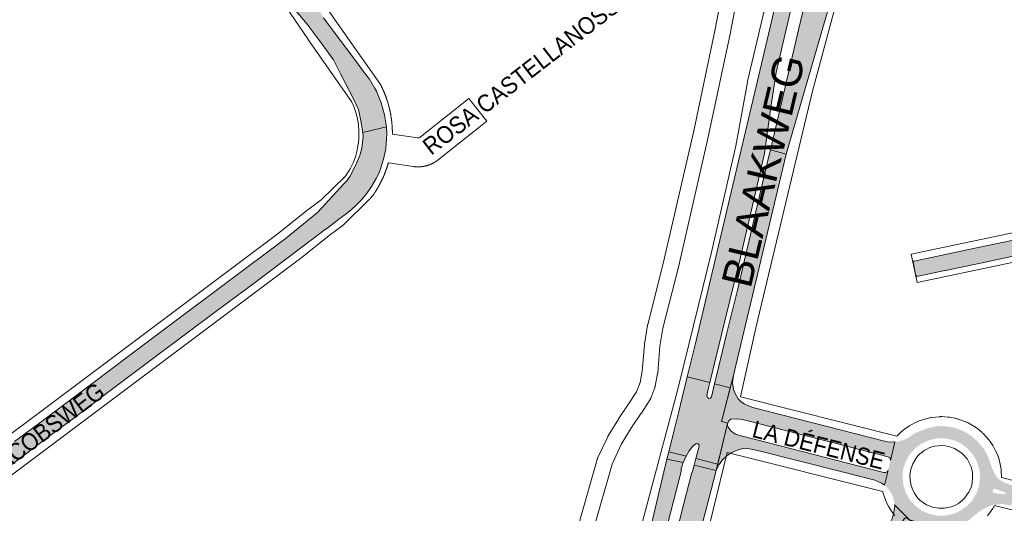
# Paper-space layout 'Layout1' of a CAD drawing. Header units: metres. Extents: x 123097 to 144122, y 392739 to 407589.
# Tile 111 of 256: x 131039 to 131482, y 394004 to 394227. Entities that reach past the tile are written whole.
import ezdxf
from ezdxf.enums import TextEntityAlignment as Align

# ---------------------------------------------------------------- set-up
doc = ezdxf.new("R2010")
doc.units = ezdxf.units.M
doc.header["$MEASUREMENT"] = 0
for name, color, linetype, lineweight in [('gs-anno-wegen algemeen tekst', 7, 'Continuous', 0), ('gs-knt-aanvullende hoofdweg', 7, 'Continuous', 0), ('gs-knt-fietspaden', 7, 'Continuous', 0), ('gs-knt-hoofdweg', 7, 'Continuous', 0), ('gs-knt-wegen algemeen', 7, 'Continuous', 0), ('ir-ARC-asfalt-hoofdwegen-te inspecteren', 5, 'Continuous', 0), ('ir-ARC-beton-hoofdwegen-te inspecteren', 253, 'Continuous', 0)]:
    doc.layers.add(name, color=color, linetype=linetype, lineweight=lineweight)
doc.styles.add('Style-Arial', font='arial.ttf')

# ---------------------------------------------------------------- blocks, each defined once
blk = doc.blocks.new('*U0')
at = {"layer": 'ir-ARC-asfalt-hoofdwegen-te inspecteren', "linetype": 'Continuous', "lineweight": 13, "extrusion": (0, 0, -1)}
for points in [[(-1313738.07, 3938788.05), (-1313900.67, 3939210.13), (-1313922.92, 3939265.8), (-1313939.71, 3939305.44), (-1313952.63, 3939334.61), (-1313964.45, 3939356.86), (-1313976.86, 3939378.79), (-1313993.39, 3939405.84), (-1313997.79, 3939413.05), (-1314011.8, 3939435.07), (-1314028.08, 3939459.35), (-1314044.45, 3939482.42), (-1314063.32, 3939507.54), (-1314107.71, 3939563.12), (-1314115.69, 3939572.59), (-1314198.24, 3939691), (-1314222.12, 3939722.92), (-1314365.43, 3939887.22), (-1314385.66, 3939909.81), (-1314414.66, 3939942.94), (-1314435.98, 3939960.31), (-1314460.54, 3939972.67), (-1314487.19, 3939979.43), (-1314514.68, 3939980.27), (-1314394.95, 3940015.28), (-1314327.9, 3940083.04), (-1314327.99, 3940076.23), (-1314327.59, 3940069.49), (-1314323.06, 3940042.37), (-1314316.02, 3940020.84), (-1314306.32, 3940000.37), (-1314292.53, 3939978.26), (-1314276.61, 3939953.12), (-1314201.66, 3939834.95), (-1314143.26, 3939747.09), (-1314136.59, 3939734.32), (-1314116.49, 3939699.58), (-1314093.64, 3939666.59), (-1314046.77, 3939603.53), (-1314036.72, 3939590.01), (-1314034.85, 3939587.49), (-1313974.86, 3939506.02), (-1313965.76, 3939492.55), (-1313940.02, 3939452), (-1313934.61, 3939443.19), (-1313911.93, 3939405.66), (-1313908.09, 3939398.46), (-1313902.97, 3939388.85), (-1313901.66, 3939386.39), (-1313892.55, 3939369.3), (-1313874.68, 3939332.18), (-1313862.25, 3939303.5), (-1313806.34, 3939160.39), (-1313739.75, 3938988.12), (-1313640.29, 3938729.07), (-1313557.27, 3938513.62), (-1313623.24, 3938488.34)], [(-1314394.95, 3940015.28), (-1314405.31, 3940007.75), (-1314407.92, 3940004.27), (-1314408.72, 3940000), (-1314407.92, 3939996.63), (-1314405.97, 3939993.77), (-1314353.39, 3939933.22), (-1314333.32, 3939910.84), (-1314312.33, 3939886.53), (-1314305.82, 3939882.47), (-1314298.35, 3939884.24), (-1314296.69, 3939885.22), (-1314292.62, 3939891.74), (-1314294.82, 3939899.1), (-1314311.68, 3939926.71), (-1314328.06, 3939952.03), (-1314370.73, 3940019.93), (-1314377.01, 3940024.53), (-1314384.61, 3940022.81)]]:
    blk.add_hatch(color=5, dxfattribs=at).paths.add_polyline_path(points)
at = {"layer": 'ir-ARC-asfalt-hoofdwegen-te inspecteren', "color": 5, "linetype": 'Continuous', "lineweight": 13}
for points in [[(1313738.07, 3938788.05), (1313900.67, 3939210.13), (1313922.92, 3939265.8), (1313939.71, 3939305.44), (1313952.63, 3939334.61), (1313964.45, 3939356.86), (1313976.86, 3939378.79), (1313993.39, 3939405.84), (1313997.79, 3939413.05), (1314011.8, 3939435.07), (1314028.08, 3939459.35), (1314044.45, 3939482.42), (1314063.32, 3939507.54), (1314107.71, 3939563.12), (1314115.69, 3939572.59), (1314198.24, 3939691), (1314222.12, 3939722.92), (1314365.43, 3939887.22), (1314385.66, 3939909.81), (1314414.66, 3939942.94), (1314435.98, 3939960.31), (1314460.54, 3939972.67), (1314487.19, 3939979.43), (1314514.68, 3939980.27), (1314394.95, 3940015.28), (1314327.9, 3940083.04), (1314327.99, 3940076.23), (1314327.59, 3940069.49), (1314323.06, 3940042.37), (1314316.02, 3940020.84), (1314306.32, 3940000.37), (1314292.53, 3939978.26), (1314276.61, 3939953.12), (1314201.66, 3939834.95), (1314143.26, 3939747.09), (1314136.59, 3939734.32), (1314116.49, 3939699.58), (1314093.64, 3939666.59), (1314046.77, 3939603.53), (1314036.72, 3939590.01), (1314034.85, 3939587.49), (1313974.86, 3939506.02), (1313965.76, 3939492.55), (1313940.02, 3939452), (1313934.61, 3939443.19), (1313911.93, 3939405.66), (1313908.09, 3939398.46), (1313902.97, 3939388.85), (1313901.66, 3939386.39), (1313892.55, 3939369.3), (1313874.68, 3939332.18), (1313862.25, 3939303.5), (1313806.34, 3939160.39), (1313739.75, 3938988.12), (1313640.29, 3938729.07), (1313557.27, 3938513.62), (1313623.24, 3938488.34)], [(1314394.95, 3940015.28), (1314405.31, 3940007.75), (1314407.92, 3940004.27), (1314408.72, 3940000), (1314407.92, 3939996.63), (1314405.97, 3939993.77), (1314353.39, 3939933.22), (1314333.32, 3939910.84), (1314312.33, 3939886.53), (1314305.82, 3939882.47), (1314298.35, 3939884.24), (1314296.69, 3939885.22), (1314292.62, 3939891.74), (1314294.82, 3939899.1), (1314311.68, 3939926.71), (1314328.06, 3939952.03), (1314370.73, 3940019.93), (1314377.01, 3940024.53), (1314384.61, 3940022.81)]]:
    blk.add_lwpolyline(points, close=True, dxfattribs=at)

psp = doc.layouts.get("Layout1")

# ---------------------------------------------------------------- hatches: boundary and pattern name
at = {"layer": 'ir-ARC-asfalt-hoofdwegen-te inspecteren', "linetype": 'Continuous', "lineweight": 13}
for points in [[(131376.866, 394168.117), (131384, 394166.131), (131402.08, 394228.849), (131404.886, 394238.749), (131406.849, 394246.465), (131411.482, 394265.013), (131415.806, 394282.815), (131420.089, 394300.62), (131424.593, 394319.543), (131432.503, 394353.255), (131418.136, 394356.567), (131414.106, 394339.438), (131406.002, 394305.382), (131405.744, 394304.312), (131402.195, 394275.373), (131401.69, 394273.207), (131397.883, 394257.226), (131393.718, 394239.85), (131389.538, 394222.135), (131385.481, 394204.767)], [(131401.732, 394304.353), (131394.666, 394305.962), (131391.029, 394289.987), (131386.92, 394268.282), (131382.927, 394250.073), (131377.355, 394225.912), (131348.833, 394105.208), (131343.032, 394080.941), (131339.386, 394065.853), (131349.505, 394063.34), (131352.428, 394075.088), (131356.218, 394090.567), (131363.154, 394119.266), (131368.846, 394143.032), (131374.102, 394166.495), (131377.007, 394187.302), (131379.479, 394202.988), (131383.37, 394219.812), (131387.82, 394238.936), (131392.913, 394261.967), (131396.129, 394276.385), (131399.771, 394294.21)], [(131360.148, 394066.518), (131361.059, 394070.41), (131384, 394166.131), (131376.866, 394168.117), (131375.891, 394164.057), (131361.97, 394104.887), (131357.187, 394085.663), (131353.235, 394069.578), (131353.382, 394069.527), (131351.719, 394062.776), (131358.743, 394061.031)], [(131357.615, 394045.102), (131358.16, 394046.144), (131359.084, 394046.871), (131361.661, 394047.027), (131364.228, 394046.762), (131366.719, 394046.084), (131429.797, 394029.935), (131430.449, 394029.61), (131430.86, 394029.009), (131430.925, 394028.283), (131432.88, 394036.604), (131430.985, 394036.521), (131429.568, 394036.634), (131428.174, 394036.911), (131368.945, 394052.06), (131366.909, 394052.779), (131365.002, 394053.79), (131363.559, 394054.806), (131362.338, 394056.08), (131361.04, 394058.062), (131360.195, 394060.276), (131359.807, 394063.394), (131360.148, 394066.518), (131354.851, 394045.83)], [(131330.245, 394028.77), (131324.342, 394004.113), (131318.898, 393980.571), (131313.096, 393956.414), (131306.999, 393932.606), (131300.579, 393908.722), (131297.664, 393898.338), (131304.601, 393896.327), (131304.738, 393896.8), (131311.751, 393922.823), (131318.315, 393948.564), (131324.446, 393973.563), (131329.966, 393997.283), (131330.674, 394000), (131336.843, 394023.911), (131336.527, 394023.976), (131337.057, 394025.829), (131337.571, 394027.353)]]:
    psp.add_hatch(color=5, dxfattribs=at).paths.add_polyline_path(points, flags=0)
at = {"layer": 'ir-ARC-asfalt-hoofdwegen-te inspecteren', "linetype": 'Continuous', "lineweight": 13, "extrusion": (0, 0, -1)}
for points in [[(-131568.313, 394137.675), (-131569.056, 394137.494), (-131572.923, 394134.336), (-131573.339, 394133.622), (-131573.416, 394133.35), (-131569.781, 394150.519), (-131569.656, 394149.921), (-131567.052, 394144.853), (-131566.478, 394144.423), (-131566.218, 394144.38), (-131550.058, 394140.973), (-131533.957, 394137.555), (-131517.809, 394134.168), (-131485.539, 394127.337), (-131470.396, 394124.094), (-131454.256, 394120.68), (-131441.528, 394117.966), (-131441.322, 394117.94), (-131441.188, 394117.883), (-131441.065, 394117.806), (-131442.153, 394111.781), (-131442.568, 394111.499), (-131442.794, 394111.051), (-131455.443, 394113.763), (-131455.674, 394113.792), (-131474.333, 394117.759), (-131528.957, 394129.349), (-131539.369, 394131.555), (-131567.706, 394137.546)], [(-131357.615, 394045.102), (-131354.851, 394045.83), (-131358.743, 394061.031), (-131351.719, 394062.776), (-131350.292, 394056.898), (-131349.834, 394056.289), (-131349.082, 394056.157), (-131348.444, 394056.574), (-131348.263, 394057.315), (-131348.821, 394060.34), (-131349.505, 394063.34), (-131339.386, 394065.853), (-131337.158, 394056.631), (-131335.589, 394050.293), (-131333.056, 394040.064), (-131331.11, 394032.206), (-131338.861, 394030.2), (-131340.298, 394032.579), (-131342.016, 394034.765), (-131343.233, 394035.776), (-131343.99, 394035.907), (-131344.612, 394035.454), (-131344.718, 394034.693), (-131343.236, 394029.092), (-131353.093, 394026.602), (-131357.574, 394044.933)], [(-131429.81, 394023.796), (-131429.368, 394023.143), (-131428.667, 394022.781), (-131427.878, 394022.801), (-131364.889, 394039.003), (-131362.896, 394039.516), (-131360.851, 394040.238), (-131359.09, 394041.505), (-131357.754, 394043.214), (-131357.528, 394044.059), (-131357.574, 394044.933), (-131352.375, 394023.664), (-131353.796, 394026.424), (-131355.291, 394028.566), (-131357.2, 394030.35), (-131359.402, 394031.877), (-131361.853, 394032.961), (-131364.464, 394033.564), (-131367.491, 394033.438), (-131370.484, 394032.963), (-131409.193, 394023.074), (-131423.834, 394019.332), (-131424.567, 394019.101), (-131425.288, 394018.837), (-131426.808, 394018.085), (-131428.21, 394017.13)], [(-131318.449, 393909.857), (-131321.928, 393922.24), (-131327.07, 393935.327), (-131330.849, 393944.583), (-131332.507, 393948.779), (-131333.748, 393953.117), (-131338.965, 393972.462), (-131346.198, 394000), (-131352.375, 394023.664), (-131342.478, 394026.122), (-131341.58, 394022.731), (-131341.384, 394022.771), (-131337.867, 394008.897), (-131332.977, 393989.988), (-131328.088, 393971.627), (-131322.816, 393952.682), (-131317.665, 393933.965), (-131311.336, 393911.69)]]:
    psp.add_hatch(color=5, dxfattribs=at).paths.add_polyline_path(points, flags=0)
at = {"layer": 'ir-ARC-asfalt-hoofdwegen-te inspecteren', "linetype": 'Continuous', "lineweight": 13}
h = psp.add_hatch(color=5, dxfattribs=at)
h.paths.add_polyline_path([(131452.709, 393997.873), (131451.468, 393998.027), (131439.495, 394001.528), (131432.79, 394008.304), (131432.751, 394008.802), (131432.684, 394009.303), (131432.041, 394011.845), (131430.871, 394014.191), (131429.227, 394016.234), (131428.731, 394016.696), (131428.21, 394017.13), (131429.81, 394023.796), (131430.925, 394028.283), (131432.88, 394036.604), (131434.731, 394036.88), (131436.348, 394037.351), (131437.918, 394037.961), (131438.542, 394038.27), (131439.137, 394038.634), (131441.295, 394040.118), (131443.626, 394041.311), (131447.767, 394042.818), (131452.079, 394043.729), (131456.216, 394043.636), (131460.273, 394042.818), (131464.123, 394041.302), (131467.648, 394039.134), (131470.39, 394036.558), (131472.812, 394033.678), (131474.656, 394030.438), (131475.958, 394026.945), (131476.382, 394025.457), (131476.952, 394024.019), (131477.806, 394022.359), (131478.829, 394020.798), (131479.648, 394019.922), (131480.598, 394019.19), (131481.757, 394018.495), (131483.964, 394017.601), (131486.752, 394016.679), (131485.295, 394007.928), (131481.281, 394008.609), (131481.015, 394008.622), (131477.598, 394008.323), (131474.326, 394007.293), (131471.354, 394005.582), (131470.167, 394004.576), (131468.678, 394003.392), (131466.315, 394001.517), (131463.707, 394000), (131460.586, 393998.772), (131457.309, 393998.057), (131453.96, 393997.874)])
h.paths.add_polyline_path([(131482.147, 394013.022), (131477.754, 394013.547), (131477.078, 394013.917), (131476.865, 394014.657), (131477.241, 394015.33), (131477.983, 394015.536), (131482.362, 394013.946), (131482.678, 394013.619), (131482.575, 394013.176)], flags=16)
h.paths.add_polyline_path([(131451.965, 394003.419), (131448.391, 394004.178), (131445.053, 394005.665), (131442.097, 394007.812), (131439.652, 394010.528), (131437.825, 394013.692), (131436.696, 394017.167), (131436.314, 394020.801), (131436.696, 394024.435), (131437.825, 394027.91), (131439.652, 394031.075), (131442.097, 394033.79), (131445.053, 394035.938), (131448.391, 394037.425), (131451.965, 394038.184), (131455.619, 394038.184), (131459.193, 394037.425), (131462.531, 394035.938), (131465.487, 394033.79), (131467.932, 394031.075), (131469.759, 394027.91), (131470.888, 394024.435), (131471.27, 394020.801), (131470.888, 394017.167), (131469.759, 394013.692), (131467.932, 394010.528), (131465.487, 394007.812), (131462.531, 394005.665), (131459.193, 394004.178), (131455.619, 394003.419)], flags=16)
at = {"layer": 'ir-ARC-beton-hoofdwegen-te inspecteren', "linetype": 'Continuous', "lineweight": 13}
for points in [[(131173.026, 394231.958), (131172.439, 394233.04), (131170.9, 394235.654), (131169.317, 394238.242), (131167.072, 394241.688), (131164.76, 394245.089), (131154.857, 394258.534), (131152.913, 394262.285), (131151.233, 394266.161), (131150.711, 394269.484), (131144.254, 394264.81), (131153.113, 394252.992), (131158.027, 394246.436), (131158.619, 394245.619), (131158.783, 394244.917), (131158.425, 394244.292), (131157.713, 394244.082), (131157.057, 394244.429), (131150.703, 394251.247), (131140.557, 394262.134), (131136.938, 394259.515), (131140.047, 394255.987), (131145.232, 394250.24), (131148.061, 394247.247), (131150.972, 394244.335), (131155.94, 394239.066), (131161.333, 394232.799), (131166.673, 394226.487), (131168.626, 394224.063), (131173.143, 394218.052), (131178.925, 394210.342), (131180.005, 394208.73), (131183.28, 394202.406), (131189.127, 394191.038), (131191.041, 394186.963), (131191.285, 394186.253), (131192.403, 394181.147), (131193.286, 394175.995), (131203.932, 394178.435), (131203.1, 394183.961), (131201.594, 394189.343), (131199.436, 394194.498), (131198.6, 394196.112), (131196.24, 394199.977), (131193.506, 394203.588), (131190.403, 394207.833), (131178.528, 394223.548), (131175.624, 394227.653)], [(131192.76, 394168.821), (131192.14, 394166.161), (131191.944, 394165.57), (131189.823, 394160.766), (131187.49, 394156.062), (131186.284, 394154.298), (131184.783, 394152.777), (131172.892, 394139.906), (131158.251, 394128.126), (131106.327, 394089.206), (131088.352, 394075.636), (131071.192, 394062.822), (131047.207, 394044.821), (131036.393, 394036.782), (131024.325, 394027.658), (131023.184, 394026.849), (131010.871, 394017.655), (131000, 394009.477), (130997.217, 394007.384), (130954.38, 393975.304), (130943.599, 393967.223), (130933.794, 393959.889), (130924.287, 393952.704), (130910.682, 393945.738), (130905.918, 393943.326), (130910.804, 393933.675), (130913.801, 393935.547), (130916.669, 393937.611), (130925.58, 393944.307), (130933.22, 393950.096), (131000, 394000.1), (131015.282, 394011.619), (131027.671, 394020.828), (131052.501, 394039.475), (131063.154, 394047.37), (131079.957, 394059.993), (131099.698, 394074.867), (131127.127, 394095.385), (131143.713, 394107.716), (131171.945, 394128.945), (131176.532, 394132.338), (131176.946, 394132.598), (131182.546, 394136.854), (131185.766, 394139.328), (131188.112, 394141.197), (131190.326, 394143.221), (131192.747, 394145.693), (131194.973, 394148.342), (131197.258, 394151.679), (131199.297, 394155.172), (131200.571, 394157.771), (131201.608, 394160.473), (131202.808, 394164.557), (131203.613, 394168.737), (131204.014, 394172.975), (131204.057, 394175.709), (131203.932, 394178.435), (131193.286, 394175.995), (131193.376, 394173.848), (131193.111, 394171.716), (131193.09, 394171.542)]]:
    psp.add_hatch(color=252, dxfattribs=at).paths.add_polyline_path(points, flags=0)

# ---------------------------------------------------------------- linework, layer by layer
at = {"layer": 'gs-knt-aanvullende hoofdweg', "color": 7, "linetype": 'Continuous', "flags": 128}
for points in [[(131191.255, 394170.877), (131191.522, 394173.712), (131191.546, 394176.572), (131191.327, 394179.422), (131190.863, 394182.243), (131190.161, 394185.016), (131189.224, 394187.716), (131188.223, 394189.961), (131168.565, 394217.989), (131168.503, 394218.079), (131158.796, 394232.358), (131131.2, 394268.429), (131126.006, 394275.218), (131126, 394275.227), (131125.954, 394275.288), (131109.311, 394297.575)], [(131171.1, 394240.976), (131180.894, 394226.568), (131200.936, 394197.993), (131201.092, 394197.761), (131201.135, 394197.693), (131201.24, 394197.523), (131201.32, 394197.384), (131201.379, 394197.279), (131201.491, 394197.066), (131201.508, 394197.031), (131201.609, 394196.827), (131201.623, 394196.8), (131201.709, 394196.623), (131201.736, 394196.568), (131201.808, 394196.418), (131201.848, 394196.335), (131201.905, 394196.215), (131201.959, 394196.102), (131202.002, 394196.01), (131202.069, 394195.868), (131202.099, 394195.804), (131202.177, 394195.634), (131202.194, 394195.597), (131202.284, 394195.399), (131202.287, 394195.392), (131202.38, 394195.185), (131202.39, 394195.164), (131202.473, 394194.977), (131202.494, 394194.928), (131202.564, 394194.769), (131202.597, 394194.691), (131202.653, 394194.562), (131202.699, 394194.454), (131202.743, 394194.353), (131202.8, 394194.217), (131202.831, 394194.144), (131202.9, 394193.979), (131202.918, 394193.934), (131202.998, 394193.74), (131203.004, 394193.726), (131203.089, 394193.515), (131203.095, 394193.501), (131203.173, 394193.304), (131203.19, 394193.261), (131203.197, 394193.245), (131203.206, 394193.222), (131203.257, 394193.092), (131203.299, 394192.985), (131203.339, 394192.883), (131203.391, 394192.746), (131203.42, 394192.67), (131203.482, 394192.506), (131203.501, 394192.458), (131203.572, 394192.266), (131203.58, 394192.245), (131203.658, 394192.034), (131203.66, 394192.026), (131203.735, 394191.82), (131203.748, 394191.785), (131203.812, 394191.606), (131203.834, 394191.543), (131203.887, 394191.391), (131203.918, 394191.302), (131203.961, 394191.179), (131204.001, 394191.059), (131204.034, 394190.963), (131204.084, 394190.816), (131204.106, 394190.748), (131204.164, 394190.573), (131204.178, 394190.532), (131204.244, 394190.33), (131204.248, 394190.318), (131204.317, 394190.102), (131204.322, 394190.086), (131204.385, 394189.885), (131204.399, 394189.841), (131204.453, 394189.668), (131204.475, 394189.596), (131204.518, 394189.452), (131204.549, 394189.351), (131204.556, 394189.327), (131204.564, 394189.3), (131204.583, 394189.234), (131204.637, 394189.053), (131204.648, 394189.016), (131204.709, 394188.806), (131204.711, 394188.798), (131204.773, 394188.582), (131204.78, 394188.558), (131204.834, 394188.363), (131204.849, 394188.31), (131204.894, 394188.143), (131204.916, 394188.062), (131204.954, 394187.924), (131204.983, 394187.814), (131205.011, 394187.706), (131205.048, 394187.565), (131205.068, 394187.486), (131205.112, 394187.315), (131205.124, 394187.266), (131205.174, 394187.066), (131205.179, 394187.045), (131205.233, 394186.827), (131205.236, 394186.816), (131205.286, 394186.606), (131205.295, 394186.565), (131205.338, 394186.384), (131205.354, 394186.315), (131205.389, 394186.163), (131205.411, 394186.064), (131205.438, 394185.943), (131205.467, 394185.813), (131205.487, 394185.721), (131205.521, 394185.561), (131205.535, 394185.499), (131205.574, 394185.309), (131205.58, 394185.276), (131205.627, 394185.056), (131205.671, 394184.833), (131205.677, 394184.804), (131205.715, 394184.61), (131205.726, 394184.552), (131205.758, 394184.386), (131205.774, 394184.299), (131205.799, 394184.165), (131205.82, 394184.045), (131205.839, 394183.942), (131205.866, 394183.792), (131205.879, 394183.718), (131205.91, 394183.538), (131205.917, 394183.494), (131205.952, 394183.284), (131205.954, 394183.272), (131205.99, 394183.047), (131205.993, 394183.03), (131206.026, 394182.823), (131206.033, 394182.775), (131206.06, 394182.598), (131206.071, 394182.521), (131206.092, 394182.375), (131206.107, 394182.27), (131206.108, 394182.266), (131206.108, 394182.262), (131206.125, 394182.15), (131206.144, 394182.011), (131206.156, 394181.925), (131206.178, 394181.756), (131206.186, 394181.699), (131206.211, 394181.5), (131206.214, 394181.476), (131206.242, 394181.251), (131206.243, 394181.245), (131206.246, 394181.219), (131206.249, 394181.195), (131206.269, 394181.025), (131206.279, 394180.939), (131206.295, 394180.799), (131206.307, 394180.683), (131206.319, 394180.575), (131206.335, 394180.427), (131206.343, 394180.349), (131206.361, 394180.17), (131206.365, 394180.123), (131206.385, 394179.914), (131206.387, 394179.897), (131206.407, 394179.672), (131206.408, 394179.657), (131206.426, 394179.446), (131206.43, 394179.4), (131206.445, 394179.219), (131206.451, 394179.144), (131206.462, 394178.993), (131206.47, 394178.887), (131206.478, 394178.768), (131206.487, 394178.63), (131206.493, 394178.541), (131206.504, 394178.372), (131206.507, 394178.314), (131206.519, 394178.115), (131206.52, 394178.087), (131206.532, 394177.863), (131206.532, 394177.858), (131206.543, 394177.635), (131206.545, 394177.6), (131206.553, 394177.408), (131206.555, 394177.343), (131206.562, 394177.181), (131206.565, 394177.085), (131206.569, 394176.956), (131206.573, 394176.826), (131206.576, 394176.729), (131206.58, 394176.567), (131206.581, 394176.502), (131206.585, 394176.308), (131206.586, 394176.274), (131206.589, 394176.049), (131206.592, 394175.822), (131206.592, 394175.79), (131206.593, 394175.595), (131206.593, 394175.531), (131206.593, 394175.367), (131206.593, 394175.272), (131206.593, 394175.225)], [(130885.159, 393942.138), (130887.967, 393941.72), (130889.504, 393941.718), (130900.429, 393943.337), (130900.968, 393943.463), (130901.479, 393943.676), (130910.183, 393948.182), (130922.214, 393955.915), (131155.1, 394130.415), (131168.851, 394141.41), (131169.106, 394141.605), (131174.547, 394145.586), (131185.329, 394156.136), (131186.094, 394157.116), (131187.561, 394159.568), (131188.86, 394162.257), (131189.913, 394165.052), (131190.713, 394167.929), (131191.254, 394170.873)], [(131191.254, 394170.873), (131191.255, 394170.877)], [(131191.254, 394170.873), (131191.255, 394170.877)], [(131204.789, 394162.33), (131204.751, 394162.196), (131204.749, 394162.19), (131204.704, 394162.033), (131204.675, 394161.931), (131204.657, 394161.87), (131204.609, 394161.708), (131204.599, 394161.672), (131204.561, 394161.547), (131204.521, 394161.413), (131204.513, 394161.384), (131204.463, 394161.222), (131204.443, 394161.155), (131204.413, 394161.06), (131204.363, 394160.899), (131204.312, 394160.738), (131204.281, 394160.641), (131204.26, 394160.577), (131204.207, 394160.416), (131204.198, 394160.384), (131204.155, 394160.256), (131204.113, 394160.127), (131204.102, 394160.095), (131204.048, 394159.934), (131204.027, 394159.871), (131203.994, 394159.774), (131203.939, 394159.615), (131203.883, 394159.455), (131203.851, 394159.361), (131203.827, 394159.295), (131203.771, 394159.135), (131203.761, 394159.107), (131203.714, 394158.977), (131203.669, 394158.853), (131203.656, 394158.817), (131203.597, 394158.658), (131203.576, 394158.6), (131203.538, 394158.499), (131203.482, 394158.347), (131203.48, 394158.342), (131203.419, 394158.184), (131203.386, 394158.095), (131203.359, 394158.025), (131203.298, 394157.867), (131203.289, 394157.843), (131203.236, 394157.711), (131203.19, 394157.592), (131203.174, 394157.553), (131203.111, 394157.395), (131203.09, 394157.342), (131203.048, 394157.238), (131202.988, 394157.092), (131202.985, 394157.083), (131202.92, 394156.926), (131202.886, 394156.842), (131202.855, 394156.769), (131202.79, 394156.613), (131202.781, 394156.593), (131202.724, 394156.458), (131202.676, 394156.345), (131202.671, 394156.334), (131202.666, 394156.322), (131202.657, 394156.302), (131202.59, 394156.147), (131202.559, 394156.074), (131202.522, 394155.991), (131202.455, 394155.838), (131202.45, 394155.827), (131202.386, 394155.683), (131202.34, 394155.581), (131202.316, 394155.528), (131202.247, 394155.373), (131202.229, 394155.335), (131202.177, 394155.221), (131202.116, 394155.09), (131202.106, 394155.067), (131202.034, 394154.913), (131202.002, 394154.845), (131201.962, 394154.759), (131201.89, 394154.608), (131201.887, 394154.601), (131201.817, 394154.455), (131201.77, 394154.358), (131201.743, 394154.302), (131201.669, 394154.149), (131201.652, 394154.115), (131201.595, 394153.999), (131201.533, 394153.873), (131201.52, 394153.847), (131201.444, 394153.695), (131201.412, 394153.632), (131201.368, 394153.544), (131201.292, 394153.394), (131201.29, 394153.391), (131201.214, 394153.243), (131201.167, 394153.151), (131201.136, 394153.092), (131201.058, 394152.942), (131201.042, 394152.912), (131200.98, 394152.794), (131200.916, 394152.673), (131200.9, 394152.644), (131200.819, 394152.495), (131200.788, 394152.436), (131200.739, 394152.345), (131200.66, 394152.198), (131200.578, 394152.049), (131200.53, 394151.963), (131200.496, 394151.9), (131200.413, 394151.752), (131200.4, 394151.728), (131200.331, 394151.606), (131200.267, 394151.494), (131200.247, 394151.459), (131200.163, 394151.311), (131200.134, 394151.261), (131200.078, 394151.164), (131199.999, 394151.028), (131199.994, 394151.019), (131199.908, 394150.873), (131199.863, 394150.796), (131199.822, 394150.727), (131199.735, 394150.581), (131199.725, 394150.565), (131199.649, 394150.437), (131199.587, 394150.334), (131199.561, 394150.292), (131199.473, 394150.147), (131199.447, 394150.104), (131199.384, 394150.003), (131199.305, 394149.876), (131199.296, 394149.86), (131199.206, 394149.716), (131199.163, 394149.647), (131199.116, 394149.572), (131199.025, 394149.429), (131199.019, 394149.42), (131198.935, 394149.288), (131198.874, 394149.194), (131198.843, 394149.145), (131198.751, 394149.003), (131198.728, 394148.968), (131198.658, 394148.861), (131198.58, 394148.743), (131198.565, 394148.721), (131198.405, 394148.487), (131198.397, 394148.477), (131198.22, 394148.24), (131196.86, 394146.497), (131196.648, 394146.239), (131196.426, 394145.99), (131196.192, 394145.751), (131184.667, 394134.474), (131184.406, 394134.23), (131184.133, 394133.999), (131183.85, 394133.781), (131178.105, 394129.578), (131164.388, 394118.61), (131164.201, 394118.466), (130931.005, 393943.733)]]:
    psp.add_lwpolyline(points, dxfattribs=at)
at = {"layer": 'gs-knt-fietspaden', "color": 7, "linetype": 'Continuous', "flags": 128}
for points in [[(131290.624, 393999.692), (131298.819, 394028.751), (131298.861, 394028.89), (131298.909, 394029.027), (131298.963, 394029.162), (131299.022, 394029.295), (131303.575, 394038.951), (131303.632, 394039.067), (131303.694, 394039.18), (131303.759, 394039.291), (131308.404, 394046.852), (131308.487, 394046.979), (131312.834, 394053.413), (131316.533, 394059.179), (131318.114, 394063.288), (131319.112, 394068.536), (131320.099, 394080.377), (131320.113, 394080.51), (131320.132, 394080.644), (131321.498, 394089.115), (131321.526, 394089.268), (131321.561, 394089.42), (131328.563, 394116.983), (131342.297, 394176.761), (131351.937, 394222.427), (131359.216, 394260.38)], [(131366.106, 394259.038), (131358.825, 394221.073), (131358.812, 394221.009), (131349.159, 394175.28), (131349.146, 394175.219), (131335.396, 394115.372), (131335.377, 394115.294), (131328.403, 394087.843), (131327.084, 394079.659), (131326.093, 394067.769), (131326.081, 394067.647), (131326.064, 394067.526), (131326.043, 394067.405), (131324.951, 394061.666), (131324.918, 394061.512), (131324.879, 394061.36), (131324.832, 394061.21), (131324.779, 394061.062), (131322.957, 394056.325), (131322.903, 394056.193), (131322.844, 394056.063), (131322.78, 394055.936), (131322.71, 394055.811), (131322.635, 394055.69), (131318.72, 394049.587), (131318.674, 394049.517), (131314.346, 394043.112), (131309.842, 394035.782), (131305.496, 394026.565), (131297.384, 393997.801)]]:
    psp.add_lwpolyline(points, dxfattribs=at)
at = {"layer": 'gs-knt-hoofdweg', "color": 7, "linetype": 'Continuous', "flags": 128}
for points in [[(131314.038, 393980.946), (131331.114, 394045.262), (131334.374, 394057.539), (131336.086, 394063.986), (131350.46, 394122.715), (131361.283, 394169.876), (131366.465, 394198.607), (131366.504, 394198.808), (131366.548, 394199.008), (131376.218, 394240.382), (131385.963, 394285.417), (131401.867, 394362.133), (131404.523, 394375.988), (131404.603, 394376.356), (131404.7, 394376.72), (131404.814, 394377.079), (131404.945, 394377.433), (131405.968, 394380.014)], [(131437.732, 394370.897), (131427.528, 394326.781), (131415.268, 394272.083), (131415.249, 394272), (131405.877, 394232.184), (131405.815, 394231.938), (131395.591, 394193.93), (131370.281, 394087.981), (131363.316, 394056.864)], [(131357.404, 394031.829), (131349.495, 393999.923)]]:
    psp.add_lwpolyline(points, dxfattribs=at)
at = {"layer": 'gs-knt-wegen algemeen', "color": 7, "linetype": 'Continuous', "flags": 128}
for points in [[(131206.593, 394175.225), (131217.913, 394173.506), (131217.952, 394173.501), (131217.99, 394173.497), (131218.028, 394173.493), (131218.067, 394173.491), (131218.105, 394173.49), (131218.143, 394173.489), (131218.181, 394173.49), (131218.22, 394173.491), (131218.258, 394173.494), (131218.296, 394173.498), (131218.334, 394173.502), (131218.372, 394173.508), (131218.409, 394173.514), (131218.447, 394173.522), (131218.484, 394173.53), (131218.521, 394173.539), (131218.558, 394173.55), (131218.595, 394173.561), (131218.631, 394173.573), (131218.667, 394173.586), (131218.702, 394173.601), (131218.737, 394173.616), (131218.772, 394173.631), (131218.807, 394173.648), (131218.841, 394173.666), (131218.874, 394173.684), (131218.907, 394173.704), (131218.94, 394173.724), (131218.971, 394173.745), (131219.003, 394173.767), (131219.034, 394173.789), (131219.065, 394173.813), (131241.007, 394191.283, -0.3915175), (131241.02, 394191.281), (131249.118, 394181.111, -0.391519), (131249.116, 394181.097)], [(131569.913, 394135.158), (131442.95, 394108.424, -0.3698871), (131442.939, 394108.431), (131440.26, 394121.153, -0.3698862), (131440.267, 394121.164), (131567.216, 394147.895)]]:
    psp.add_lwpolyline(points, format="xyb", dxfattribs=at)
for points in [[(131249.116, 394181.097), (131227.175, 394163.628), (131227.102, 394163.57), (131227.028, 394163.512), (131226.954, 394163.455), (131226.88, 394163.399), (131226.805, 394163.343), (131226.73, 394163.288), (131226.654, 394163.232), (131226.579, 394163.178), (131226.503, 394163.124), (131226.426, 394163.07), (131226.349, 394163.017), (131226.273, 394162.965), (131226.195, 394162.913), (131226.117, 394162.861), (131226.039, 394162.81), (131225.961, 394162.76), (131225.882, 394162.709), (131225.803, 394162.66), (131225.724, 394162.611), (131225.644, 394162.562), (131225.564, 394162.514), (131225.484, 394162.467), (131225.403, 394162.42), (131225.323, 394162.373), (131225.241, 394162.327), (131225.16, 394162.282), (131225.077, 394162.237), (131224.996, 394162.193), (131224.913, 394162.149), (131224.831, 394162.105), (131224.747, 394162.062), (131224.665, 394162.021), (131224.581, 394161.979), (131224.497, 394161.938), (131224.413, 394161.897), (131224.329, 394161.857), (131224.245, 394161.817), (131224.16, 394161.778), (131224.074, 394161.74), (131223.99, 394161.702), (131223.904, 394161.665), (131223.818, 394161.628), (131223.732, 394161.591), (131223.646, 394161.556), (131223.56, 394161.521), (131223.473, 394161.486), (131223.386, 394161.452), (131223.299, 394161.419), (131223.212, 394161.386), (131223.124, 394161.353), (131223.036, 394161.321), (131222.949, 394161.29), (131222.861, 394161.26), (131222.772, 394161.229), (131222.683, 394161.2), (131222.595, 394161.171), (131222.506, 394161.143), (131222.417, 394161.115), (131222.327, 394161.087), (131222.239, 394161.061), (131222.149, 394161.035), (131222.059, 394161.009), (131221.969, 394160.984), (131221.879, 394160.96), (131221.789, 394160.936), (131221.698, 394160.913), (131221.607, 394160.89), (131221.518, 394160.868), (131221.427, 394160.847), (131221.335, 394160.826), (131221.244, 394160.806), (131221.154, 394160.786), (131221.062, 394160.767), (131220.97, 394160.748), (131220.878, 394160.73), (131220.788, 394160.713), (131220.695, 394160.696), (131220.603, 394160.68), (131220.511, 394160.665), (131220.42, 394160.65), (131220.327, 394160.635), (131220.235, 394160.622), (131220.142, 394160.608), (131220.05, 394160.596), (131219.958, 394160.584), (131219.865, 394160.572), (131219.772, 394160.562), (131219.68, 394160.551), (131219.587, 394160.542), (131219.494, 394160.533), (131219.4, 394160.524), (131219.308, 394160.517), (131219.215, 394160.509), (131219.122, 394160.503), (131219.028, 394160.497), (131218.936, 394160.491), (131218.842, 394160.486), (131218.749, 394160.482), (131218.656, 394160.478), (131218.563, 394160.475), (131218.469, 394160.473), (131218.376, 394160.471), (131218.282, 394160.47), (131218.19, 394160.469), (131218.096, 394160.469), (131218.003, 394160.47), (131217.909, 394160.471), (131217.817, 394160.473), (131217.723, 394160.475), (131217.63, 394160.478), (131217.536, 394160.482), (131217.444, 394160.486), (131217.35, 394160.491), (131217.257, 394160.496), (131217.163, 394160.502), (131217.071, 394160.509), (131216.978, 394160.516), (131216.885, 394160.523), (131216.791, 394160.532), (131216.699, 394160.541), (131216.606, 394160.55), (131216.513, 394160.56), (131216.42, 394160.571), (131216.328, 394160.582), (131216.236, 394160.594), (131216.143, 394160.607), (131216.05, 394160.62), (131215.959, 394160.634), (131204.789, 394162.33)], [(131363.316, 394056.864), (131433.741, 394039.154), (131435.488, 394040.898), (131437.391, 394042.479), (131439.43, 394043.881), (131441.587, 394045.092), (131443.846, 394046.101), (131446.188, 394046.901), (131448.592, 394047.485), (131448.894, 394047.536), (131449.198, 394047.573), (131453.076, 394047.956), (131453.332, 394047.977), (131453.589, 394047.987), (131453.845, 394047.987), (131454.102, 394047.977), (131456.697, 394047.823), (131456.968, 394047.801), (131457.238, 394047.768), (131457.506, 394047.723), (131460.061, 394047.246), (131460.312, 394047.194), (131460.561, 394047.133), (131460.807, 394047.061), (131461.05, 394046.98), (131464.72, 394045.673), (131465.007, 394045.563), (131465.288, 394045.44), (131465.563, 394045.304), (131465.831, 394045.154), (131469.191, 394043.182), (131469.409, 394043.049), (131469.621, 394042.907), (131469.827, 394042.757), (131470.028, 394042.599), (131472.037, 394040.949), (131472.232, 394040.782), (131472.42, 394040.608), (131472.602, 394040.426), (131472.776, 394040.237), (131475.361, 394037.322), (131475.559, 394037.088), (131475.746, 394036.844), (131477.013, 394034.949), (131478.116, 394032.955), (131479.049, 394030.875), (131479.804, 394028.724), (131480.376, 394026.518), (131480.762, 394024.271), (131480.794, 394023.966), (131480.811, 394023.659), (131480.914, 394020.614), (131495.068, 394017.016)], [(131432.858, 394003.474), (131432.73, 394003.618), (131431.379, 394005.422), (131430.183, 394007.332), (131429.148, 394009.335), (131429.042, 394009.576), (131428.945, 394009.822), (131427.78, 394012.972), (131427.693, 394013.224), (131427.616, 394013.479), (131427.549, 394013.737), (131427.494, 394013.998), (131427.452, 394014.213), (131357.404, 394031.829)], [(131455.518, 394034.85), (131453.844, 394034.949), (131450.812, 394034.65), (131449.587, 394034.328), (131448.396, 394033.898), (131447.248, 394033.363), (131446.152, 394032.728), (131445.117, 394031.997), (131444.152, 394031.177), (131443.263, 394030.274), (131442.46, 394029.295), (131440.974, 394026.754), (131440.085, 394024.242), (131439.677, 394021.572), (131439.726, 394019.641), (131439.735, 394019.281), (131440.177, 394016.987), (131441.056, 394014.609), (131441.685, 394013.455), (131442.419, 394012.363), (131443.25, 394011.344), (131444.172, 394010.407), (131445.178, 394009.559), (131447.197, 394008.295), (131449.821, 394007.237), (131452.538, 394006.723), (131455.303, 394006.747), (131458.294, 394007.368), (131459.41, 394007.794), (131459.413, 394007.796), (131459.416, 394007.797), (131460.492, 394008.317), (131461.524, 394008.928), (131462.5, 394009.623), (131463.414, 394010.399), (131464.259, 394011.249), (131466.075, 394013.785), (131467.03, 394015.783), (131467.479, 394017.196), (131467.909, 394019.943), (131467.81, 394022.885), (131467.557, 394024.174), (131467.185, 394025.435), (131466.698, 394026.655), (131466.1, 394027.826), (131465.396, 394028.935), (131463.376, 394031.214), (131462.16, 394032.212), (131459.772, 394033.614), (131457.166, 394034.542), (131455.518, 394034.85)], [(131496.798, 394003.003), (131491.624, 394004.458), (131477.735, 394007.988), (131477.576, 394007.655), (131477.447, 394007.4), (131477.307, 394007.15), (131477.156, 394006.907), (131476.995, 394006.67), (131474.639, 394003.382)]]:
    psp.add_lwpolyline(points, dxfattribs=at)
at = {"layer": 'ir-ARC-asfalt-hoofdwegen-te inspecteren', "color": 5, "linetype": 'Continuous', "lineweight": 13}
for points in [[(131376.866, 394168.117), (131384, 394166.131), (131402.08, 394228.849), (131404.886, 394238.749), (131406.849, 394246.465), (131411.482, 394265.013), (131415.806, 394282.815), (131420.089, 394300.62), (131424.593, 394319.543), (131432.503, 394353.255), (131418.136, 394356.567), (131414.106, 394339.438), (131406.002, 394305.382), (131405.744, 394304.312), (131402.195, 394275.373), (131401.69, 394273.207), (131397.883, 394257.226), (131393.718, 394239.85), (131389.538, 394222.135), (131385.481, 394204.767)], [(131401.732, 394304.353), (131394.666, 394305.962), (131391.029, 394289.987), (131386.92, 394268.282), (131382.927, 394250.073), (131377.355, 394225.912), (131348.833, 394105.208), (131343.032, 394080.941), (131339.386, 394065.853), (131349.505, 394063.34), (131352.428, 394075.088), (131356.218, 394090.567), (131363.154, 394119.266), (131368.846, 394143.032), (131374.102, 394166.495), (131377.007, 394187.302), (131379.479, 394202.988), (131383.37, 394219.812), (131387.82, 394238.936), (131392.913, 394261.967), (131396.129, 394276.385), (131399.771, 394294.21)], [(131357.615, 394045.102), (131354.851, 394045.83), (131358.743, 394061.031), (131351.719, 394062.776), (131350.292, 394056.898), (131349.834, 394056.289), (131349.082, 394056.157), (131348.444, 394056.574), (131348.263, 394057.315), (131348.821, 394060.34), (131349.505, 394063.34), (131339.386, 394065.853), (131337.158, 394056.631), (131335.589, 394050.293), (131333.056, 394040.064), (131331.11, 394032.206), (131338.861, 394030.2), (131340.298, 394032.579), (131342.016, 394034.765), (131343.233, 394035.776), (131343.99, 394035.907), (131344.612, 394035.454), (131344.718, 394034.693), (131343.236, 394029.092), (131353.093, 394026.602), (131357.574, 394044.933)], [(131357.615, 394045.102), (131358.16, 394046.144), (131359.084, 394046.871), (131361.661, 394047.027), (131364.228, 394046.762), (131366.719, 394046.084), (131429.797, 394029.935), (131430.449, 394029.61), (131430.86, 394029.009), (131430.925, 394028.283), (131432.88, 394036.604), (131430.985, 394036.521), (131429.568, 394036.634), (131428.174, 394036.911), (131368.945, 394052.06), (131366.909, 394052.779), (131365.002, 394053.79), (131363.559, 394054.806), (131362.338, 394056.08), (131361.04, 394058.062), (131360.195, 394060.276), (131359.807, 394063.394), (131360.148, 394066.518), (131354.851, 394045.83)], [(131429.81, 394023.796), (131429.368, 394023.143), (131428.667, 394022.781), (131427.878, 394022.801), (131364.889, 394039.003), (131362.896, 394039.516), (131360.851, 394040.238), (131359.09, 394041.505), (131357.754, 394043.214), (131357.528, 394044.059), (131357.574, 394044.933), (131352.375, 394023.664), (131353.796, 394026.424), (131355.291, 394028.566), (131357.2, 394030.35), (131359.402, 394031.877), (131361.853, 394032.961), (131364.464, 394033.564), (131367.491, 394033.438), (131370.484, 394032.963), (131409.193, 394023.074), (131423.834, 394019.332), (131424.567, 394019.101), (131425.288, 394018.837), (131426.808, 394018.085), (131428.21, 394017.13)], [(131330.245, 394028.77), (131337.571, 394027.353), (131338.861, 394030.2), (131331.11, 394032.206)], [(131330.245, 394028.77), (131324.342, 394004.113), (131318.898, 393980.571), (131313.096, 393956.414), (131306.999, 393932.606), (131300.579, 393908.722), (131297.664, 393898.338), (131304.601, 393896.327), (131304.738, 393896.8), (131311.751, 393922.823), (131318.315, 393948.564), (131324.446, 393973.563), (131329.966, 393997.283), (131330.674, 394000), (131336.843, 394023.911), (131336.527, 394023.976), (131337.057, 394025.829), (131337.571, 394027.353)], [(131342.478, 394026.122), (131352.375, 394023.664), (131353.093, 394026.602), (131343.236, 394029.092)], [(131318.449, 393909.857), (131321.928, 393922.24), (131327.07, 393935.327), (131330.849, 393944.583), (131332.507, 393948.779), (131333.748, 393953.117), (131338.965, 393972.462), (131346.198, 394000), (131352.375, 394023.664), (131342.478, 394026.122), (131341.58, 394022.731), (131341.384, 394022.771), (131337.867, 394008.897), (131332.977, 393989.988), (131328.088, 393971.627), (131322.816, 393952.682), (131317.665, 393933.965), (131311.336, 393911.69)]]:
    psp.add_lwpolyline(points, close=True, dxfattribs=at)
at = {"layer": 'ir-ARC-asfalt-hoofdwegen-te inspecteren', "color": 5, "linetype": 'Continuous', "lineweight": 13, "flags": 128}
psp.add_lwpolyline([(131360.148, 394066.518), (131361.059, 394070.41), (131384, 394166.131), (131376.866, 394168.117), (131375.891, 394164.057), (131361.97, 394104.887), (131357.187, 394085.663), (131353.235, 394069.578), (131353.382, 394069.527), (131351.719, 394062.776), (131358.743, 394061.031)], close=True, dxfattribs=at)
at = {"layer": 'ir-ARC-asfalt-hoofdwegen-te inspecteren', "color": 5, "linetype": 'Continuous', "lineweight": 13}
psp.add_lwpolyline([(131485.539, 394127.337), (131470.396, 394124.094), (131454.256, 394120.68), (131441.528, 394117.966), (131441.322, 394117.94), (131441.188, 394117.883), (131441.065, 394117.806), (131442.153, 394111.781), (131442.568, 394111.499), (131442.794, 394111.051), (131455.443, 394113.763), (131455.674, 394113.792), (131474.333, 394117.759), (131528.957, 394129.349)], dxfattribs=at)
for points in [[(131330.245, 394028.77), (131337.571, 394027.353), (131331.11, 394032.206), (131338.861, 394030.2)], [(131342.478, 394026.122), (131352.375, 394023.664), (131343.236, 394029.092), (131353.093, 394026.602)]]:
    psp.add_solid(points, dxfattribs=at)
at = {"layer": 'ir-ARC-beton-hoofdwegen-te inspecteren', "color": 252, "linetype": 'Continuous', "lineweight": 13, "flags": 128}
for points in [[(131161.333, 394232.799), (131166.673, 394226.487), (131168.626, 394224.063), (131173.143, 394218.052), (131178.925, 394210.342), (131180.005, 394208.73), (131183.28, 394202.406), (131189.127, 394191.038), (131191.041, 394186.963), (131191.285, 394186.253), (131192.403, 394181.147), (131193.286, 394175.995), (131203.932, 394178.435), (131203.1, 394183.961), (131201.594, 394189.343), (131199.436, 394194.498), (131198.6, 394196.112), (131196.24, 394199.977), (131193.506, 394203.588), (131190.403, 394207.833), (131178.528, 394223.548), (131175.624, 394227.653)], [(131027.671, 394020.828), (131052.501, 394039.475), (131063.154, 394047.37), (131079.957, 394059.993), (131099.698, 394074.867), (131127.127, 394095.385), (131143.713, 394107.716), (131171.945, 394128.945), (131176.532, 394132.338), (131176.946, 394132.598), (131182.546, 394136.854), (131185.766, 394139.328), (131188.112, 394141.197), (131190.326, 394143.221), (131192.747, 394145.693), (131194.973, 394148.342), (131197.258, 394151.679), (131199.297, 394155.172), (131200.571, 394157.771), (131201.608, 394160.473), (131202.808, 394164.557), (131203.613, 394168.737), (131204.014, 394172.975), (131204.057, 394175.709), (131203.932, 394178.435), (131193.286, 394175.995), (131193.376, 394173.848), (131193.111, 394171.716), (131193.09, 394171.542), (131192.76, 394168.821), (131192.14, 394166.161), (131191.944, 394165.57), (131189.823, 394160.766), (131187.49, 394156.062), (131186.284, 394154.298), (131184.783, 394152.777), (131172.892, 394139.906), (131158.251, 394128.126), (131106.327, 394089.206), (131088.352, 394075.636), (131071.192, 394062.822), (131047.207, 394044.821), (131036.393, 394036.782)]]:
    psp.add_lwpolyline(points, dxfattribs=at)

# ---------------------------------------------------------------- block references
at = {"layer": 'ir-ARC-asfalt-hoofdwegen-te inspecteren', "color": 5, "linetype": 'Continuous', "lineweight": 13, "xscale": 0.1, "yscale": 0.1, "zscale": 0.1}
psp.add_blockref('*U0', (0, 0), dxfattribs=at)

# ---------------------------------------------------------------- texts
at = {"layer": 'gs-anno-wegen algemeen tekst', "color": 7, "style": 'Style-Arial', "width": 0.909091}
for s, rotation, p in [('ROSA CASTELLANOSSTR', 37.60561, (131269.717, 394205.416)), ('ALETTA JACOBSWEG', 36.8441, (131034.601, 394030.205)), ('LA DÉFENSE', 345.88379, (131398.55, 394035.234))]:
    psp.add_text(s, height=7.7, rotation=rotation, dxfattribs=at).set_placement(p, align=Align.MIDDLE_CENTER)
at = {"layer": 'gs-anno-wegen algemeen tekst', "color": 7, "style": 'Style-Arial'}
psp.add_text('BLAAKWEG', height=13.6, rotation=76.60489, dxfattribs=at).set_placement((131373.621, 394158.728), align=Align.MIDDLE_CENTER)

doc.saveas('drawing.dxf')
